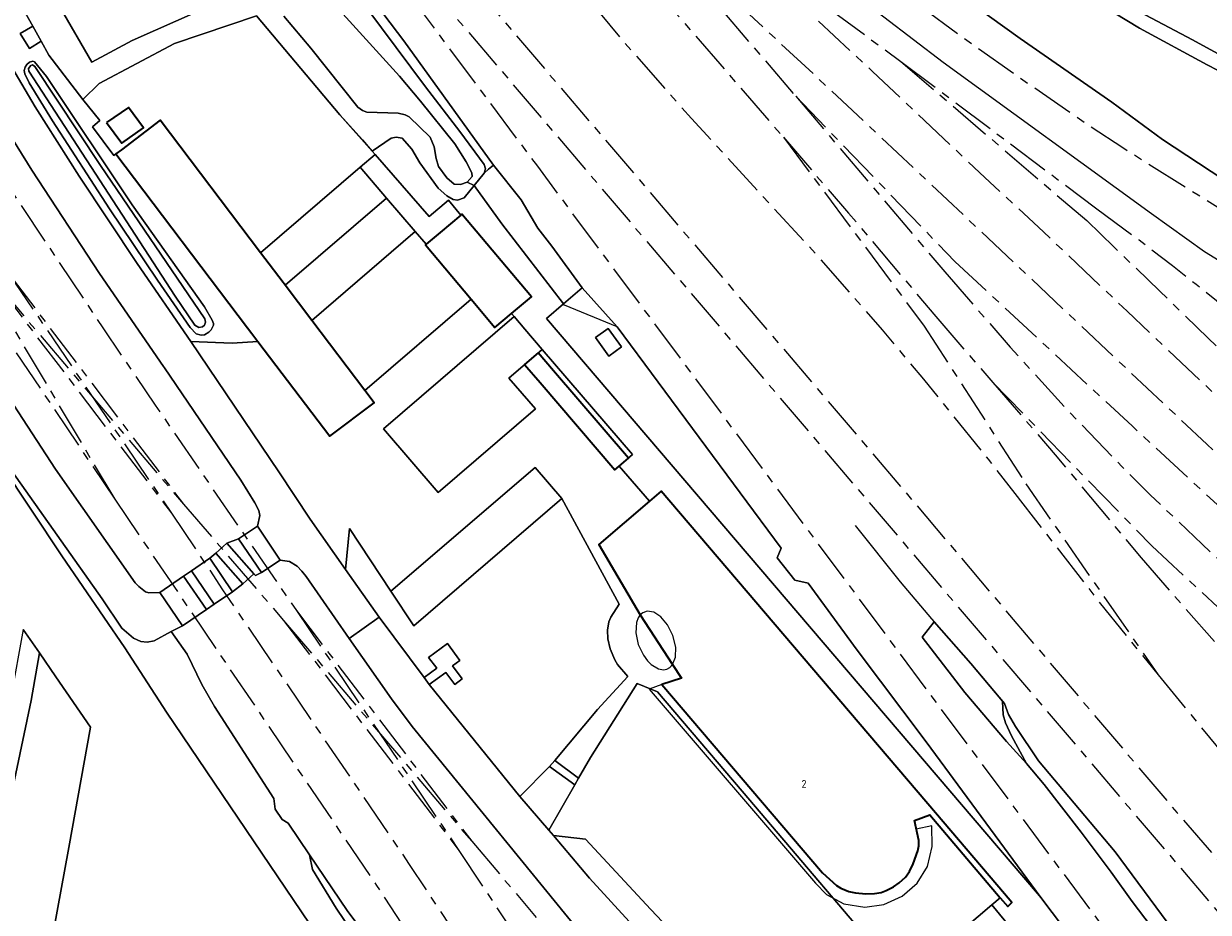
# Model space of a CAD drawing. Extents: x 151587 to 155483, y 462503 to 464608.
# Tile 30 of 236: x 152715 to 152853, y 463043 to 463146. Entities that reach past the tile are written whole.
import ezdxf
from ezdxf.enums import TextEntityAlignment as Align

# ---------------------------------------------------------------- set-up
doc = ezdxf.new("R2010")
doc.units = 0
doc.header["$LTSCALE"] = 0.5
doc.linetypes.add('AM-AS', pattern=[16, 10, -2, 2, -2])
for name, color, linetype, lineweight in [('B-RO-AM-AS_SPOOR-G', 251, 'AM-AS', 18), ('B-RO-GR-BOS_LOOF-GV', 251, 'CONTINUOUS', 13), ('B-RO-GR-GRAS-GV', 251, 'CONTINUOUS', 13), ('B-RO-GR-STRUIK-GV', 251, 'CONTINUOUS', 13), ('B-RO-IE-TERREINAFSCHEIDING_KUNSTMATIG_HEKWERK-G', 251, 'IE-TERREINAFSCHEIDING-KUNSTMATIG', 18), ('B-RO-IE-TERREINAFSCHEIDING_KUNSTMATIG_MUUR-G', 251, 'IE-TERREINAFSCHEIDING-KUNSTMATIG-DICHT', 18), ('B-RO-OG-BEBOUWING-GV', 6, 'CONTINUOUS', 35), ('B-RO-OG-BEBOUWING-T18', 1, 'CONTINUOUS', 18), ('B-RO-OG-BEBOUWING_OVERBOUWING-GV', 251, 'CONTINUOUS', 18), ('B-RO-OG-WATER_GREPPEL-GV', 251, 'CONTINUOUS', 18), ('B-RO-OG-WATER_SLOOT-GV', 251, 'CONTINUOUS', 18), ('B-RO-VH-VERHARDING_FUNDERING_ZAND-GV', 251, 'CONTINUOUS', 18), ('B-RO-VH-VERHARDING_GESLOTEN-GV', 251, 'CONTINUOUS', 18), ('B-RO-VH-VERHARDING_HALFVERHARDING-GV', 251, 'CONTINUOUS', 18), ('B-RO-VH-VERHARDING_OPEN-GV', 251, 'CONTINUOUS', 18)]:
    doc.layers.add(name, color=color, linetype=linetype, lineweight=lineweight)
doc.styles.add('NLCS-ISO-M200-T18', font='NLCS-ISO.ttf', dxfattribs={"height": 0.36})
doc.linetypes.add('IE-TERREINAFSCHEIDING-KUNSTMATIG', pattern='A,4,[82,NLCS.SHX,S=0.75,R=90,X=0,Y=0],4,-2', length=10)
doc.linetypes.add('IE-TERREINAFSCHEIDING-KUNSTMATIG-DICHT', pattern='A,8,-1,[82,NLCS.SHX,S=0.75,R=90,X=0,Y=0],-1', length=10)

msp = doc.modelspace()

# ---------------------------------------------------------------- linework, layer by layer
at = {"layer": 'B-RO-AM-AS_SPOOR-G', "flags": 128}
for points in [[(152684.493, 463248.251), (152726.335, 463199.333), (152786.996, 463128.213), (152819.506, 463090.062), (152849.777, 463054.324), (152883.192, 463015.684), (152890.243, 463007.939), (152902.991, 462994.425), (152913.035, 462984.349), (152921.807, 462976.021), (152936.511, 462962.698), (152941.845, 462957.996), (152946.326, 462954.191), (152957.708, 462944.894), (152967.199, 462937.511), (152982.921, 462925.979), (152999.847, 462914.339), (153008.251, 462908.891), (153017.504, 462903.164), (153038.999, 462890.659), (153055.74, 462881.759), (153071.387, 462874.067), (153088.583, 462866.263), (153103.387, 462859.993), (153118.888, 462854.023), (153133.945, 462848.656), (153151.338, 462843.05), (153164.815, 462839.171), (153180.241, 462835.151), (153190.978, 462832.685), (153213.531, 462827.775), (153222.025, 462826.234), (153229.351, 462825.038), (153241.317, 462823.249), (153249.754, 462822.126), (153259.726, 462820.946), (153269.935, 462819.911), (153277.816, 462819.276), (153286.16, 462818.423)], [(152668.829, 463209.15), (152677.211, 463193.391), (152700.718, 463148.649), (152703.679, 463143.254), (152706.853, 463137.782), (152711.295, 463130.703), (152724.584, 463110.81), (152730.705, 463101.778), (152747.145, 463077.853)], [(152740.481, 463197.567), (152744.853, 463192.654), (152749.842, 463186.828), (152759.871, 463174.829), (152768.104, 463164.837), (152771.87, 463160.301), (152784.826, 463144.705), (152793.224, 463135.186), (152807.612, 463119.509), (152815.447, 463110.56), (152820.25, 463104.813), (152827.797, 463095.493), (152830.92, 463091.475)], [(152764.97, 463194.195), (152768.73, 463190.605), (152773.999, 463185.903), (152778.97, 463181.643), (152784.538, 463176.728), (152801.999, 463162.053), (152812.838, 463153.575), (152818.506, 463149.301), (152824.986, 463144.556), (152831.31, 463140.082), (152839.115, 463134.696), (152843.487, 463131.804), (152857.174, 463123.212), (152864.481, 463118.781), (152871.004, 463114.962), (152878.923, 463110.459), (152890.955, 463104.043), (152898.7, 463100.153), (152909.305, 463095.123), (152916.892, 463091.701), (152924.165, 463088.533), (152934.98, 463084.201), (152940.003, 463082.274), (152957.291, 463075.879), (152963.424, 463073.701), (152985.241, 463065.51)], [(152767.739, 463175.19), (152789.844, 463149.27), (152803.928, 463133.009)], [(152756.864, 463157.412), (152862.936, 463032.921), (152877.51, 463016.228), (152886.417, 463006.416), (152898.267, 462993.658), (152909.61, 462982.338), (152916.119, 462975.946), (152923.999, 462968.541), (152931.569, 462961.803), (152940.494, 462954.001), (152951.716, 462944.734), (152960.989, 462937.386), (152974.388, 462927.259), (152980.665, 462922.678), (152996.251, 462912.009), (153006.043, 462905.549), (153017.435, 462898.493), (153028.781, 462891.841), (153040.304, 462885.329), (153051.464, 462879.582), (153063.847, 462873.303), (153080.588, 462865.387), (153092.716, 462860.125), (153105.417, 462854.961), (153119.327, 462849.556), (153131.266, 462845.365), (153142.81, 462841.676), (153165.668, 462834.865), (153177.521, 462831.787), (153188.584, 462829.191), (153207.704, 462824.906), (153222.656, 462822.097), (153229.102, 462821.038), (153239.225, 462819.541), (153249.134, 462818.241), (153259.728, 462816.958), (153274.305, 462815.622), (153296.86, 462813.914), (153317.705, 462812.796)], [(152755.408, 463156.152), (152775.246, 463129.631), (152777.987, 463125.945), (152876.69, 462993.216), (152888.787, 462977.289), (152894.952, 462969.416), (152908.942, 462952.412), (152920.894, 462938.982), (152931.241, 462928.123), (152938.323, 462921.063), (152945.549, 462914.151), (152956.652, 462904.066), (152964.225, 462897.535), (152971.931, 462891.162), (152983.732, 462881.904), (152991.756, 462875.936), (152999.901, 462870.135), (153008.164, 462864.504), (153020.773, 462856.378), (153029.315, 462851.18), (153033.626, 462848.647), (153042.325, 462843.715), (153055.559, 462836.656), (153064.501, 462832.179), (153069.006, 462830.01), (153078.082, 462825.812), (153087.242, 462821.801), (153096.483, 462817.981), (153110.488, 462812.609), (153119.914, 462809.269), (153129.406, 462806.125), (153143.761, 462801.777), (153144.286, 462801.633)], [(152797.865, 463149.295), (152811.992, 463136.129), (152853.325, 463097.196), (152864.535, 463086.731), (152875.81, 463076.781), (152877.477, 463075.228), (152886.542, 463067.856), (152895.327, 463061.171), (152904.783, 463054.486), (152913.958, 463048.391), (152919.568, 463044.895), (152927.037, 463040.387), (152937.329, 463034.466), (152948.98, 463028.256), (152959.644, 463022.974), (152966.125, 463019.978), (152972.312, 463017.253), (152984.033, 463012.399), (152995.04, 463008.291), (153002.373, 463005.78), (153010.665, 463003.091), (153030.243, 462997.068), (153037.074, 462995.122), (153044.083, 462992.96), (153052.075, 462990.65), (153069.505, 462985.226), (153184.231, 462950.25), (153198.347, 462945.828), (153251.324, 462929.652), (153284.275, 462919.691), (153394.691, 462886.032), (153414.447, 462879.937), (153441.671, 462871.817), (153451.928, 462869.047), (153463.122, 462866.349), (153471.904, 462864.498), (153485.815, 462861.952), (153496.995, 462860.278), (153511.074, 462858.429), (153520.141, 462857.629), (153528.277, 462857.027)], [(152796.616, 463147.987), (152805.36, 463137.791)], [(152809.33, 463147.937), (152817.621, 463141.849)], [(152808.008, 463146.551), (152814.314, 463140.687), (152826.8, 463128.896), (152834.258, 463121.978), (152843.985, 463112.754), (152848.839, 463108.138), (152852.875, 463104.332), (152857.339, 463100.102), (152861.523, 463096.265), (152866.529, 463091.725), (152870.892, 463087.764), (152875.236, 463084.095), (152879.784, 463080.291), (152884.887, 463076.192), (152891.514, 463070.976), (152896.089, 463067.541), (152900.905, 463064.009), (152907.552, 463059.305), (152914.034, 463054.952), (152919.671, 463051.264), (152925.353, 463047.736), (152933.783, 463042.707), (152939.789, 463039.29), (152944.355, 463036.776), (152948.094, 463034.806), (152951.497, 463033.066), (152955.494, 463031.009), (152960.716, 463028.421), (152965.232, 463026.269), (152970.226, 463023.964), (152973.913, 463022.317), (152978.415, 463020.386), (152986.054, 463017.225), (152991.231, 463015.2), (152996.177, 463013.358), (153002.457, 463011.137), (153005.915, 463009.938), (153011.087, 463008.27), (153018.25, 463006.045), (153035.363, 463000.796), (153050.07, 462996.336), (153068.696, 462990.643), (153078.799, 462987.53), (153092.013, 462983.533), (153111.575, 462977.554), (153127.177, 462972.815), (153134.94, 462970.388), (153155.54, 462964.102), (153168.444, 462960.181), (153187.863, 462954.223), (153199.23, 462950.719), (153208.348, 462947.956), (153229.286, 462941.595), (153241.232, 462937.955), (153252.041, 462934.606), (153269.481, 462929.301), (153284.054, 462924.851), (153303.079, 462919.03), (153317.881, 462914.495), (153327.087, 462911.684), (153338.076, 462908.31), (153346.131, 462905.88), (153354.423, 462903.481), (153363.511, 462900.702), (153376.511, 462896.767), (153387.071, 462893.548), (153397.824, 462890.251), (153410.084, 462886.514), (153421.087, 462883.14), (153430.527, 462880.286), (153438.707, 462877.801), (153444.286, 462876.095), (153450.729, 462874.27), (153458.035, 462872.346), (153468.091, 462870.103), (153475.366, 462868.603), (153481.698, 462867.263)], [(152817.621, 463141.849), (152839.284, 463123.297)], [(152817.621, 463141.849), (152840.469, 463124.663)], [(152805.36, 463137.791), (152823.915, 463118.544)], [(152805.36, 463137.791), (152822.733, 463117.334)], [(152803.928, 463133.009), (152811.52, 463124.182), (152821.698, 463112.108)], [(152803.928, 463133.009), (152820.351, 463111.003)], [(152840.469, 463124.663), (152845.382, 463121.05), (152849.273, 463118.068), (152852.051, 463115.88), (152854.417, 463113.985), (152856.641, 463112.09), (152858.879, 463110.238), (152861.317, 463108.216), (152864.439, 463105.486), (152867.975, 463102.517), (152872.038, 463099.109), (152877.858, 463094.049), (152883.603, 463089.113), (152887.742, 463085.766), (152894.858, 463080.121), (152900.272, 463076.079), (152906.001, 463071.868), (152912.426, 463067.504), (152917.162, 463064.319), (152921.718, 463061.437), (152927.088, 463058.091), (152934.764, 463053.504), (152940.389, 463050.273), (152944.89, 463047.719), (152950.357, 463044.759), (152959.213, 463040.191), (152963.142, 463038.217), (152976.649, 463031.887), (152980.107, 463030.38), (152993.436, 463024.769), (152999.925, 463022.295), (153014.425, 463016.966), (153023.288, 463014.003), (153034.084, 463010.575), (153040.972, 463008.433), (153052.725, 463004.832), (153061.637, 463002.126), (153068.891, 462999.877), (153089.695, 462993.691), (153105.099, 462988.923), (153116.147, 462985.63), (153123.238, 462983.354)], [(152839.284, 463123.297), (152842.476, 463120.189), (152847.824, 463115.082), (152853.444, 463109.592), (152857.88, 463105.276), (152863.713, 463099.801), (152870.017, 463093.944), (152873.724, 463090.634), (152877.003, 463087.834), (152881.693, 463083.946), (152884.787, 463081.358), (152889.262, 463077.767), (152894.165, 463074.008), (152899.138, 463070.405), (152903.555, 463067.268), (152909.111, 463063.426), (152916.932, 463058.243), (152923.47, 463054.135), (152929.481, 463050.493), (152936.345, 463046.486), (152941.885, 463043.368), (152954.984, 463036.374), (152958.7, 463034.47), (152964.152, 463031.864), (152969.277, 463029.355), (152974.501, 463026.947), (152977.76, 463025.496), (152983.553, 463023.033), (152988.391, 463021.064), (152994.894, 463018.575), (153002.849, 463015.581), (153009.465, 463013.234), (153021.941, 463009.264), (153035.384, 463005.183), (153049.353, 463000.891), (153063.721, 462996.573), (153081.48, 462991.056), (153086.783, 462989.484), (153104.385, 462984.081), (153130.538, 462976.106), (153157.63, 462967.812), (153190.873, 462957.739), (153211.979, 462951.407), (153346.544, 462910.206), (153377.149, 462900.915), (153410.536, 462890.631), (153454.395, 462877.402), (153482.232, 462868.859)], [(152823.915, 463118.544), (152844.603, 463099.331), (152858.257, 463086.736), (152864.462, 463081.134), (152876.641, 463070.688), (152882.364, 463066.073), (152886.361, 463062.873), (152896.352, 463055.498), (152904.217, 463050.012), (152911.032, 463045.489), (152917.682, 463041.243), (152923.918, 463037.418), (152930.889, 463033.34), (152936.009, 463030.454), (152940.922, 463027.842), (152945.999, 463024.995), (152958.74, 463018.737), (152965.54, 463015.572), (152973.74, 463011.963), (152979.659, 463009.524), (152985.08, 463007.328), (152991.075, 463005.026), (152997.019, 463002.897), (153004.728, 463000.319), (153012.043, 462998.045), (153063.464, 462982.287), (153068.607, 462980.783), (153075.356, 462978.663), (153080.816, 462977.084), (153093.522, 462973.146), (153108.287, 462968.753), (153160.712, 462952.704), (153176.228, 462948.088), (153200.137, 462940.675), (153208.197, 462938.291), (153225.987, 462932.766), (153229.894, 462931.652), (153241.847, 462928.011), (153286.607, 462914.29), (153303.003, 462909.407), (153375.002, 462887.392), (153403.624, 462878.783), (153425.996, 462871.48)], [(152713.625, 463117.115), (152732.601, 463089.189)], [(152713.625, 463117.115), (152733.987, 463090.251)], [(152822.733, 463117.334), (152830.347, 463108.56), (152837.143, 463101.104), (152843.364, 463094.654), (152846.688, 463091.341), (152852.741, 463085.581), (152857.624, 463081.053), (152869.661, 463070.451), (152880.419, 463061.566), (152891.722, 463053.012), (152898.765, 463047.993), (152905.83, 463043.151), (152910.926, 463039.813), (152924.811, 463031.309), (152937.253, 463024.207), (152946.931, 463019.164), (152951.583, 463016.825), (152961.386, 463012.095), (152971.803, 463007.593), (152979.834, 463004.269), (152989.7, 463000.624), (153007.425, 462994.602), (153096.403, 462967.426), (153182.298, 462941.314), (153202.254, 462935.118), (153242.704, 462922.898), (153303.419, 462904.268), (153366.117, 462885.196), (153383.95, 462879.874), (153400.23, 462875.217), (153411.259, 462872.537), (153425.615, 462869.714)], [(152711.325, 463115.481), (152725.977, 463090.821)], [(152712.136, 463116.014), (152732.601, 463089.189)], [(152712.136, 463116.014), (152733.987, 463090.251)], [(152710.016, 463114.541), (152725.977, 463090.821)], [(152821.698, 463112.108), (152828.339, 463104.427)], [(152820.351, 463111.003), (152832.189, 463092.628)], [(152828.339, 463104.427), (152846.868, 463085.384)], [(152828.339, 463104.427), (152835.62, 463096.005), (152845.613, 463083.995)], [(152830.92, 463091.475), (152840.678, 463078.92), (152847.602, 463070.363)], [(152832.189, 463092.628), (152847.602, 463070.363)], [(152725.977, 463090.821), (152756.489, 463045.81), (152762.952, 463035.952), (152765.387, 463032.055), (152770.849, 463022.852), (152773.688, 463017.801), (152777.256, 463011.016), (152780.928, 463003.748), (152784.552, 462996.093), (152787.58, 462989.292), (152791.781, 462979.034), (152793.994, 462973.105), (152798.937, 462958.765), (152812.232, 462917.604), (152815.641, 462908.157), (152818.3, 462901.425), (152820.121, 462897.139), (152823.209, 462890.406), (152826.761, 462883.317), (152831.955, 462873.905), (152835.864, 462867.494), (152841.112, 462859.458), (152843.987, 462855.332), (152848.119, 462849.776), (152851.975, 462844.811), (152856.545, 462839.274), (152861.204, 462834.006), (152867.193, 462827.715), (152873.593, 462821.398), (152879.461, 462816.064), (152885.853, 462810.531), (152893.837, 462804.284), (152896.974, 462801.967), (152904.235, 462796.899), (152916.838, 462788.981), (152921.5, 462786.254), (152932.151, 462780.793), (152942.392, 462776.119), (152949.594, 462773.153), (152957.962, 462770.092), (152964.144, 462768.012), (152972.326, 462765.599), (152976.162, 462764.621), (152982.107, 462763.174), (152988.404, 462761.829), (152996.566, 462760.29), (153004.743, 462759.141), (153015.685, 462758.01), (153023.85, 462757.455), (153032.101, 462757.199), (153038.219, 462757.287), (153048.704, 462757.704), (153054.755, 462758.114), (153063.7, 462758.983), (153073.137, 462760.3), (153079.816, 462761.603), (153144.53, 462775.318)], [(152733.987, 463090.251), (152745.665, 463076.705)], [(152732.601, 463089.189), (152738.553, 463080.28), (152760.313, 463048.259), (152766.097, 463039.508), (152770.613, 463032.311), (152776.629, 463022.042), (152780.075, 463015.658), (152785.037, 463005.764), (152788.767, 462997.853), (152792.355, 462989.656), (152795.89, 462980.977), (152797.657, 462976.317), (152799.959, 462969.977), (152815.457, 462922.347), (152817.28, 462916.932), (152819.243, 462911.432), (152820.903, 462907.057), (152823.322, 462901.002), (152826.448, 462894.192), (152829.736, 462887.441), (152835.935, 462876.044), (152840.014, 462869.255), (152845.836, 462860.389), (152850.982, 462853.33), (152855.512, 462847.432), (152862.351, 462839.388), (152867.035, 462834.233), (152873.113, 462828.005), (152878.679, 462822.653), (152885.178, 462816.924), (152889.184, 462813.61), (152897.166, 462807.32), (152901.443, 462804.217), (152905.603, 462801.349), (152911.708, 462797.374), (152917.236, 462793.959), (152923.329, 462790.479), (152929.399, 462787.232), (152937.244, 462783.417), (152947.987, 462778.686), (152955.243, 462775.886), (152964.031, 462772.835), (152979.43, 462768.48), (152984.815, 462767.186), (152994.747, 462765.229), (152999.872, 462764.358), (153012.574, 462762.805), (153017.41, 462762.424), (153025.529, 462761.951), (153036.717, 462761.775), (153043.016, 462761.865), (153054.026, 462762.473), (153059.964, 462763.039), (153065.573, 462763.752), (153074.808, 462765.193), (153092.685, 462768.845), (153108.614, 462772.241)], [(152846.868, 463085.384), (152860.959, 463072.334), (152869.487, 463064.96), (152880.246, 463056.052), (152888.511, 463049.932), (152897.757, 463043.33), (152905.419, 463038.02), (152911.455, 463034.068), (152915.961, 463031.268), (152921.339, 463028.005), (152932.114, 463021.824), (152943.378, 463015.825), (152953.151, 463010.97), (152963.349, 463006.299), (152972.233, 463002.467), (152979.721, 462999.495), (152992.837, 462994.713), (153005.19, 462990.537), (153020.983, 462985.653), (153037.388, 462980.722), (153076.907, 462968.593), (153092.084, 462964.027), (153131.436, 462951.96), (153221.609, 462924.534), (153317.435, 462895.238), (153377.176, 462877.079), (153382.446, 462875.534), (153392.258, 462872.9), (153400.789, 462870.905), (153421.802, 462866.422), (153439.305, 462862.838), (153454.68, 462859.787), (153457.987, 462859.019), (153466.417, 462857.477), (153476.795, 462855.94), (153481.392, 462855.341), (153489.74, 462854.656)], [(152845.613, 463083.995), (152854.477, 463073.89)], [(152747.145, 463077.853), (152767.586, 463050.969)], [(152747.145, 463077.853), (152766.104, 463049.884)], [(152745.665, 463076.705), (152767.586, 463050.969)], [(152745.665, 463076.705), (152766.104, 463049.884)], [(152847.602, 463070.363), (152855.258, 463061.049)], [(152766.104, 463049.884), (152772.392, 463040.381)], [(152767.586, 463050.969), (152775.118, 463042.074)]]:
    msp.add_lwpolyline(points, dxfattribs=at)
at = {"layer": 'B-RO-GR-BOS_LOOF-GV', "flags": 128}
for points in [[(152805.874, 462909.66), (152793.35, 462947.75), (152788.925, 462961.491), (152783.344, 462977.197), (152776.88, 462992.823), (152770.333, 463006.301), (152760.237, 463023.969), (152752.377, 463035.902), (152732.011, 463066.007), (152727.167, 463073.504), (152719.813, 463084.222), (152702.006, 463110.974)], [(152715.297, 463075.643), (152716.381, 463074.074), (152717.189, 463072.903), (152719.115, 463070.112), (152723.158, 463064.25), (152720.63, 463050.236), (152711.392, 463000)], [(152699.084, 462935.65), (152699.157, 462932.68), (152711.392, 463000), (152720.63, 463050.236), (152723.158, 463064.25), (152719.115, 463070.112), (152717.189, 463072.903), (152716.241, 463067.362), (152708.681, 463031.647), (152706.646, 463021.028), (152705.981, 463013.536), (152705.791, 463001.69), (152705.735, 463000), (152705.729, 462999.875)]]:
    msp.add_lwpolyline(points, dxfattribs=at)
at = {"layer": 'B-RO-GR-GRAS-GV', "flags": 128}
for points in [[(152688.294, 463227.808), (152712.093, 463200.079), (152712.653, 463199.427), (152734.433, 463174.051), (152748.93, 463156.221), (152753.652, 463150.404), (152762.206, 463138.911), (152766.213, 463133.67), (152769.053, 463129.824), (152769.189, 463129.327), (152769.04, 463128.838), (152769.56, 463129.284), (152770.131, 463129.775), (152759.688, 463144.247), (152751.937, 463154.481), (152749.722, 463156.736), (152744.665, 463165.151), (152741.294, 463170.183), (152730.573, 463182.854), (152716.162, 463199.429), (152704.061, 463213.049), (152697.129, 463221.004), (152687.419, 463232.636)], [(152873.897, 463132.22), (152851.626, 463144.373), (152840.662, 463150.212), (152830.502, 463156.065), (152820.628, 463161.305), (152793.988, 463175.022), (152786.25, 463180.487), (152791.913, 463175.515), (152794.232, 463173.793), (152813.685, 463163.225), (152835.489, 463151.775), (152845.435, 463145.714), (152853.342, 463141.472), (152861.772, 463137.112)], [(152861.772, 463137.112), (152853.342, 463141.472), (152845.435, 463145.714), (152835.489, 463151.775), (152813.685, 463163.225), (152794.232, 463173.793), (152791.913, 463175.515), (152792.974, 463174.602), (152797.15, 463171.076), (152811.183, 463159.777), (152817.874, 463154.583), (152824.653, 463149.504), (152831.516, 463144.541), (152842.202, 463137.104), (152848.116, 463132.747), (152855.153, 463128.124)], [(152712.11, 463144.311), (152716.685, 463136.562), (152721.839, 463128.463), (152728.586, 463118.299), (152734.843, 463109.214), (152739.66, 463109.02), (152742.669, 463109.202), (152741.952, 463110.149), (152741.463, 463110.794), (152726.11, 463131.068), (152725.862, 463130.883), (152723.366, 463134.249), (152724.253, 463134.965), (152722.273, 463137.418), (152718.31, 463142.583), (152717.397, 463144.209), (152716.023, 463143.377), (152714.959, 463145.119), (152716.414, 463145.957), (152705.446, 463165.478)], [(152705.446, 463165.478), (152716.414, 463145.957), (152717.397, 463144.209), (152718.31, 463142.583), (152722.273, 463137.418), (152724.157, 463139.299), (152732.959, 463143.964), (152742.492, 463147.158), (152752.222, 463135.618), (152755.992, 463131.409), (152758.204, 463132.913), (152758.796, 463133.046), (152759.475, 463132.91), (152760.592, 463131.641), (152761.546, 463130.054), (152763.69, 463127.082), (152764.705, 463126.195), (152765.432, 463125.774), (152765.923, 463125.701), (152766.728, 463125.96), (152767.871, 463127.413), (152767.055, 463127.792), (152766.267, 463127.495), (152765.548, 463127.537), (152764.681, 463128.305), (152763.717, 463129.626), (152763.462, 463130.526), (152763.203, 463131.92), (152762.739, 463133.043), (152760.313, 463135.398), (152759.849, 463135.627), (152759.026, 463135.839), (152755.36, 463135.955), (152754.863, 463136.143), (152754.299, 463136.513), (152748.831, 463143.401), (152745.668, 463147.147)], [(152735.814, 463147.741), (152728.018, 463144.288), (152723.297, 463141.767), (152719.612, 463148.146)], [(152839.121, 463037.576), (152833.95, 463044.401), (152833.55, 463044.869), (152776.295, 463111.892), (152778.292, 463113.595), (152771.113, 463122.942), (152767.871, 463127.413), (152766.728, 463125.96), (152765.923, 463125.701), (152765.432, 463125.774), (152764.705, 463126.195), (152763.69, 463127.082), (152761.546, 463130.054), (152760.592, 463131.641), (152759.475, 463132.91), (152758.796, 463133.046), (152758.204, 463132.913), (152755.992, 463131.409), (152756.335, 463131.014), (152762.617, 463123.778), (152764.868, 463125.677), (152766.315, 463123.932), (152766.451, 463124.046), (152774.544, 463114.423), (152772.219, 463112.468), (152772.524, 463112.112), (152773.795, 463110.632), (152775.809, 463108.288), (152786.343, 463096.024), (152784.779, 463094.686), (152788.299, 463090.585), (152789.678, 463091.761), (152821.637, 463054.285), (152829.713, 463044.814), (152830.559, 463043.822), (152830.069, 463043.359), (152829.201, 463044.378), (152828.206, 463043.531), (152831.632, 463039.39)], [(152702.006, 463110.974), (152719.813, 463084.222), (152727.167, 463073.504), (152732.011, 463066.007), (152752.377, 463035.902), (152760.237, 463023.969), (152770.333, 463006.301), (152776.88, 462992.823), (152783.344, 462977.197), (152788.925, 462961.491), (152793.35, 462947.75), (152805.874, 462909.66)], [(152755.839, 463037.187), (152751.775, 463043.152), (152749.037, 463047.67), (152748.693, 463049.384), (152746.198, 463053.075), (152745.482, 463053.494), (152744.674, 463054.699), (152744.526, 463055.927), (152737.616, 463066.658), (152736.129, 463069.234), (152734.411, 463072.772), (152732.553, 463075.398), (152730.583, 463074.311), (152729.743, 463074.167), (152729.006, 463074.248), (152728.145, 463074.617), (152726.79, 463075.799), (152724.498, 463079.225), (152714.026, 463094.054)], [(152758.319, 463035.849), (152753.054, 463042.896), (152748.693, 463049.384), (152749.037, 463047.67), (152751.775, 463043.152), (152755.839, 463037.187)]]:
    msp.add_lwpolyline(points, dxfattribs=at)
for points in [[(152736.943, 463110.292), (152736.425, 463109.995), (152736.032, 463109.931), (152735.463, 463110.094), (152734.785, 463110.829), (152730.942, 463116.372), (152725.358, 463124.668), (152718.735, 463134.913), (152716.013, 463139.344), (152715.509, 463140.409), (152715.424, 463140.797), (152715.52, 463141.183), (152715.741, 463141.515), (152716.054, 463141.762), (152716.436, 463141.868), (152716.624, 463141.801), (152718.021, 463140.105), (152727.996, 463125.159), (152736.445, 463113.253), (152737.318, 463111.68), (152737.483, 463111.316), (152737.479, 463111.116), (152737.223, 463110.576)], [(152776.928, 463120.313), (152775.278, 463122.42), (152773.342, 463125.712), (152770.131, 463129.775), (152769.56, 463129.284), (152769.04, 463128.838), (152767.871, 463127.413), (152771.113, 463122.942), (152778.292, 463113.595), (152780.466, 463115.449)], [(152778.292, 463113.595), (152776.295, 463111.892), (152833.55, 463044.869), (152833.95, 463044.401), (152832.845, 463045.881), (152820.556, 463062.547), (152812.528, 463073.221), (152806.802, 463081.055), (152805.25, 463081.402), (152803.185, 463084.005), (152803.665, 463085.119), (152784.558, 463110.926), (152780.466, 463115.449)], [(152782.023, 463109.672), (152783.49, 463110.71), (152785.037, 463108.593), (152783.568, 463107.516)], [(152829.453, 463067.274), (152825.761, 463071.681), (152821.5, 463076.529), (152820.119, 463074.73), (152825.066, 463068.306), (152829.936, 463062.597), (152832.265, 463060.037), (152830.511, 463063.231), (152829.8, 463064.764), (152829.558, 463065.676)], [(152853.051, 463034.944), (152851.164, 463037.626), (152848.672, 463041.542), (152842.606, 463049.71), (152833.66, 463060.33), (152830.99, 463064.341), (152830.171, 463065.749), (152829.686, 463066.995), (152829.453, 463067.274), (152829.558, 463065.676), (152829.8, 463064.764), (152830.511, 463063.231), (152832.265, 463060.037), (152834.314, 463057.556), (152838.637, 463052.005), (152842.138, 463047.347), (152844.582, 463043.936), (152848.888, 463038.26), (152851.151, 463036.004)]]:
    msp.add_lwpolyline(points, close=True, dxfattribs=at)
at = {"layer": 'B-RO-GR-STRUIK-GV', "flags": 128}
for points in [[(152769.04, 463128.838), (152769.189, 463129.327), (152769.053, 463129.824), (152766.213, 463133.67), (152762.206, 463138.911), (152753.652, 463150.404), (152748.93, 463156.221), (152734.433, 463174.051), (152712.653, 463199.427), (152708.867, 463195.953), (152716.43, 463187.063), (152728.436, 463173.021), (152737.311, 463163.522), (152748.676, 463151.698), (152759.154, 463140.142), (152761.601, 463137.235), (152765.604, 463132.241), (152766.96, 463130.148), (152767.602, 463128.856), (152767.626, 463128.438), (152767.055, 463127.792), (152767.871, 463127.413)], [(152778.091, 463090.907), (152760.836, 463076.08), (152758.17, 463080.108), (152753.341, 463087.404), (152752.869, 463082.639), (152756.803, 463077.076), (152762.032, 463070.032), (152763.505, 463071.115), (152762.57, 463072.386), (152764.753, 463073.99), (152766.2, 463072.02), (152765.358, 463071.402), (152766.472, 463069.884), (152765.602, 463069.245), (152764.578, 463070.64), (152762.634, 463069.213), (152773.199, 463056.183), (152776.656, 463059.673), (152777.291, 463060.377), (152782.271, 463066.312), (152785.779, 463070.151), (152784.57, 463071.579), (152784.26, 463072.092), (152783.733, 463073.388), (152783.467, 463074.556), (152783.412, 463075.554), (152783.563, 463076.539), (152783.811, 463077.084), (152784.767, 463078.609)]]:
    msp.add_lwpolyline(points, close=True, dxfattribs=at)
for points in [[(152745.668, 463147.147), (152748.831, 463143.401), (152754.299, 463136.513), (152754.863, 463136.143), (152755.36, 463135.955), (152759.026, 463135.839), (152759.849, 463135.627), (152760.313, 463135.398), (152762.739, 463133.043), (152763.203, 463131.92), (152763.462, 463130.526), (152763.717, 463129.626), (152764.681, 463128.305), (152765.548, 463127.537), (152766.267, 463127.495), (152767.055, 463127.792), (152767.626, 463128.438), (152767.602, 463128.856), (152766.96, 463130.148), (152765.604, 463132.241), (152761.601, 463137.235), (152759.154, 463140.142), (152748.676, 463151.698)], [(152719.612, 463148.146), (152723.297, 463141.767), (152728.018, 463144.288), (152735.814, 463147.741)], [(152831.632, 463039.39), (152828.206, 463043.531), (152817.887, 463034.745), (152799.124, 463056.782), (152789.25, 463068.379), (152786.861, 463069.351), (152781.438, 463060.712), (152780.043, 463058.308), (152779.591, 463057.518), (152776.582, 463052.26), (152777.141, 463051.612), (152780.863, 463051.206), (152788.458, 463043.018), (152797.253, 463033.699)]]:
    msp.add_lwpolyline(points, dxfattribs=at)
at = {"layer": 'B-RO-IE-TERREINAFSCHEIDING_KUNSTMATIG_HEKWERK-G', "flags": 128}
for points in [[(152373.004, 463485.75), (152372.992, 463485.698), (152373.06, 463485.126), (152372.626, 463479.961), (152371.759, 463469.628), (152387.684, 463450.591), (152398.129, 463438.315), (152406.288, 463428.91), (152407.774, 463430.422), (152436.263, 463396.977), (152458.474, 463370.713), (152471.771, 463355.43), (152499.339, 463322.524), (152510.796, 463309.163), (152520.681, 463297.893), (152541.832, 463273.03), (152548.571, 463264.997), (152558.293, 463253.784), (152563.374, 463247.796), (152571.502, 463239.026), (152578.792, 463231.539), (152586.843, 463224.279), (152594.723, 463217.49), (152600.312, 463212.791), (152609.109, 463206.12), (152619.169, 463198.306), (152633.528, 463187.347), (152644.984, 463177.219), (152656.059, 463166.466), (152654.203, 463164.56), (152653.376, 463163.711), (152657.8, 463159.22), (152659.197, 463160.704), (152660.58, 463162.173), (152667.66, 463154.494), (152685.612, 463134.157), (152691.656, 463126.257), (152702.006, 463110.974), (152719.813, 463084.222), (152727.167, 463073.504), (152732.011, 463066.007), (152752.377, 463035.902), (152760.237, 463023.969), (152770.333, 463006.301), (152776.88, 462992.823), (152783.344, 462977.197), (152788.925, 462961.491), (152793.35, 462947.75), (152805.874, 462909.66), (152813.708, 462890.817), (152819.067, 462879.517), (152823.915, 462870.89), (152830.085, 462860.719), (152837.794, 462849.544), (152842.142, 462843.502), (152848.482, 462835.534), (152853.492, 462829.691), (152862.735, 462820.13), (152868.573, 462814.404), (152876.39, 462807.61), (152882.753, 462802.216), (152890.489, 462796.023), (152898.815, 462790.13), (152909.61, 462783.409), (152922.511, 462775.939), (152933.661, 462770.369), (152943.118, 462766.391), (152968.086, 462757.753), (152978.74, 462754.862), (152993.708, 462751.964), (153001.31, 462750.99), (153019.249, 462750.098), (153030.181, 462750.543), (153035.155, 462750.768), (153039.22, 462751.145), (153042.215, 462751.423), (153056.34, 462752.662), (153057.042, 462752.764), (153063.805, 462754.015), (153066.313, 462754.464), (153082.58, 462757.601), (153082.819, 462757.617), (153093.939, 462758.345)], [(152778.292, 463113.595), (152771.113, 463122.942), (152767.871, 463127.413)], [(152803.665, 463085.119), (152784.558, 463110.926), (152778.411, 463113.436), (152778.292, 463113.595)], [(152806.802, 463081.055), (152812.528, 463073.221), (152820.556, 463062.547), (152832.845, 463045.881)]]:
    msp.add_lwpolyline(points, dxfattribs=at)
at = {"layer": 'B-RO-IE-TERREINAFSCHEIDING_KUNSTMATIG_MUUR-G', "flags": 128}
for points in [[(152871.46, 463109.045), (152859.871, 463115.453), (152853.03, 463119.672), (152846.825, 463124.096), (152822.539, 463141.716), (152812.158, 463149.677), (152801.539, 463158.321), (152790.44, 463167.833), (152779.607, 463177.646), (152771.135, 463185.707)], [(152722.273, 463137.418), (152724.157, 463139.299), (152732.959, 463143.964), (152742.492, 463147.158), (152752.222, 463135.618), (152754.859, 463132.718), (152755.992, 463131.409)], [(152812.282, 463087.767), (152817.54, 463081.205), (152821.206, 463076.864), (152825.761, 463071.681), (152829.686, 463066.995)], [(152830.559, 463043.822), (152829.713, 463044.814), (152821.637, 463054.285)]]:
    msp.add_lwpolyline(points, dxfattribs=at)
at = {"layer": 'B-RO-OG-BEBOUWING-GV', "flags": 128}
for points in [[(152725.025, 463134.739), (152726.807, 463132.347), (152729.312, 463134.108), (152727.567, 463136.498)], [(152742.979, 463119.553), (152731.289, 463134.99), (152726.748, 463131.551), (152726.11, 463131.068), (152741.463, 463110.794), (152741.952, 463110.149), (152742.669, 463109.202), (152751.032, 463098.157), (152756.211, 463102.079), (152755.127, 463103.511), (152748.953, 463111.665), (152745.84, 463115.775), (152745.602, 463116.089), (152743.486, 463118.883)], [(152763.9, 463121.901), (152762.298, 463120.554), (152762.207, 463120.478), (152767.522, 463114.158), (152770.3, 463110.854), (152772.219, 463112.468), (152774.544, 463114.423), (152766.451, 463124.046), (152766.315, 463123.932)], [(152773.753, 463106.522), (152775.555, 463104.424), (152784.285, 463094.257), (152784.781, 463094.683), (152785.868, 463095.616), (152777.138, 463105.783), (152775.336, 463107.881)], [(152787.243, 463077.365), (152791.015, 463071.561), (152792.04, 463069.984), (152789.747, 463069.215), (152808.466, 463047.287), (152810.128, 463045.815), (152810.631, 463045.489), (152811.554, 463045.108), (152812.334, 463044.934), (152813.53, 463044.841), (152814.529, 463044.877), (152815.318, 463045.002), (152815.885, 463045.198), (152816.773, 463045.655), (152817.437, 463046.101), (152818.161, 463046.788), (152818.624, 463047.44), (152819.063, 463048.337), (152819.606, 463049.841), (152819.716, 463050.431), (152819.712, 463051.029), (152819.196, 463053.373), (152820.976, 463054.038), (152829.201, 463044.378), (152830.069, 463043.359), (152830.559, 463043.822), (152829.713, 463044.814), (152821.637, 463054.285), (152789.678, 463091.761), (152788.299, 463090.585), (152782.395, 463085.55)]]:
    msp.add_lwpolyline(points, close=True, dxfattribs=at)
at = {"layer": 'B-RO-OG-BEBOUWING_OVERBOUWING-GV', "flags": 128}
for points in [[(152787.243, 463077.365), (152786.991, 463077.009), (152786.784, 463076.448), (152786.708, 463075.255), (152787.001, 463073.889), (152787.603, 463072.629), (152788.079, 463071.987), (152788.504, 463071.563), (152789.354, 463071.047), (152789.942, 463070.942), (152790.335, 463071.009), (152790.686, 463071.198), (152791.015, 463071.561), (152791.342, 463072.401), (152791.377, 463073.596), (152791.053, 463074.955), (152790.423, 463076.202), (152789.646, 463077.112), (152788.808, 463077.648), (152788.024, 463077.769), (152787.52, 463077.597)], [(152788.28, 463068.688), (152807.679, 463046.061), (152808.965, 463044.767), (152810.98, 463043.678), (152813.415, 463043.277), (152815.626, 463043.586), (152817.782, 463044.56), (152819.5, 463046.061), (152820.721, 463048.033), (152821.27, 463050.349), (152821.215, 463052.761), (152819.416, 463052.372), (152819.712, 463051.029), (152819.716, 463050.431), (152819.606, 463049.841), (152819.063, 463048.337), (152818.624, 463047.44), (152818.161, 463046.788), (152817.437, 463046.101), (152816.773, 463045.655), (152815.885, 463045.198), (152815.318, 463045.002), (152814.529, 463044.877), (152813.53, 463044.841), (152812.334, 463044.934), (152811.554, 463045.108), (152810.631, 463045.489), (152810.128, 463045.815), (152808.466, 463047.287), (152789.747, 463069.215)]]:
    msp.add_lwpolyline(points, close=True, dxfattribs=at)
at = {"layer": 'B-RO-OG-WATER_GREPPEL-GV', "flags": 128}
msp.add_lwpolyline([(152736.483, 463111.844), (152724.312, 463129.707), (152716.641, 463141.268), (152716.393, 463141.444), (152716.181, 463141.373), (152715.934, 463141.018), (152715.971, 463140.735), (152733.032, 463114.482), (152735.3, 463111.114), (152735.761, 463110.833), (152736.203, 463110.923), (152736.433, 463111.119), (152736.538, 463111.473)], close=True, dxfattribs=at)
at = {"layer": 'B-RO-OG-WATER_SLOOT-GV', "flags": 128}
for points in [[(152736.032, 463109.931), (152736.425, 463109.995), (152736.943, 463110.292), (152737.223, 463110.576), (152737.479, 463111.116), (152737.483, 463111.316), (152737.318, 463111.68), (152736.445, 463113.253), (152727.996, 463125.159), (152718.021, 463140.105), (152716.624, 463141.801), (152716.436, 463141.868), (152716.054, 463141.762), (152715.741, 463141.515), (152715.52, 463141.183), (152715.424, 463140.797), (152715.509, 463140.409), (152716.013, 463139.344), (152718.735, 463134.913), (152725.358, 463124.668), (152730.942, 463116.372), (152734.785, 463110.829), (152735.463, 463110.094)], [(152736.483, 463111.844), (152736.538, 463111.473), (152736.433, 463111.119), (152736.203, 463110.923), (152735.761, 463110.833), (152735.3, 463111.114), (152733.032, 463114.482), (152715.971, 463140.735), (152715.934, 463141.018), (152716.181, 463141.373), (152716.393, 463141.444), (152716.641, 463141.268), (152724.312, 463129.707)]]:
    msp.add_lwpolyline(points, close=True, dxfattribs=at)
at = {"layer": 'B-RO-VH-VERHARDING_FUNDERING_ZAND-GV', "flags": 128}
msp.add_lwpolyline([(152705.729, 462999.875), (152705.735, 463000), (152705.791, 463001.69), (152705.981, 463013.536), (152706.646, 463021.028), (152708.681, 463031.647), (152716.241, 463067.362), (152717.189, 463072.903), (152716.381, 463074.074), (152715.297, 463075.643), (152713.872, 463067.699), (152706.709, 463032.632), (152704.592, 463021.21), (152703.915, 463013.689), (152703.654, 463001.952), (152703.581, 463000), (152703.574, 462999.875)], dxfattribs=at)
at = {"layer": 'B-RO-VH-VERHARDING_GESLOTEN-GV', "flags": 128}
for points in [[(152722.273, 463137.418), (152724.253, 463134.965), (152723.366, 463134.249), (152725.862, 463130.883), (152726.11, 463131.068), (152726.748, 463131.551), (152731.289, 463134.99), (152742.979, 463119.553), (152754.582, 463129.519), (152756.335, 463131.014), (152755.992, 463131.409), (152752.222, 463135.618), (152742.492, 463147.158), (152732.959, 463143.964), (152724.157, 463139.299)], [(152745.259, 463083.738), (152742.6, 463087.689), (152740.416, 463086.219), (152743.074, 463082.268)], [(152742.205, 463082.117), (152739.059, 463085.694), (152737.758, 463084.55), (152740.904, 463080.973)], [(152737.071, 463083.941), (152734.935, 463082.493), (152737.572, 463078.601), (152739.709, 463080.048)], [(152731.216, 463079.949), (152733.888, 463076.061), (152736.667, 463077.971), (152733.994, 463081.859)]]:
    msp.add_lwpolyline(points, close=True, dxfattribs=at)
msp.add_lwpolyline([(152789.311, 463037.91), (152781.318, 463046.655), (152777.141, 463051.612), (152776.582, 463052.26), (152773.199, 463056.183), (152762.634, 463069.213), (152762.032, 463070.032), (152756.803, 463077.076), (152753.292, 463074.587), (152758.243, 463067.549), (152760.647, 463064.352), (152781.511, 463038.785)], dxfattribs=at)
at = {"layer": 'B-RO-VH-VERHARDING_HALFVERHARDING-GV', "flags": 128}
for points in [[(152704.061, 463213.049), (152716.162, 463199.429), (152730.573, 463182.854), (152741.294, 463170.183), (152744.665, 463165.151), (152749.722, 463156.736), (152751.937, 463154.481), (152759.688, 463144.247), (152770.131, 463129.775), (152773.342, 463125.712), (152775.278, 463122.42), (152776.928, 463120.313), (152780.466, 463115.449), (152784.558, 463110.926), (152803.665, 463085.119), (152803.185, 463084.005), (152805.25, 463081.402), (152806.802, 463081.055), (152812.528, 463073.221), (152820.556, 463062.547), (152832.845, 463045.881), (152833.95, 463044.401), (152839.121, 463037.576)], [(152855.153, 463128.124), (152848.116, 463132.747), (152842.202, 463137.104), (152831.516, 463144.541), (152824.653, 463149.504), (152817.874, 463154.583), (152811.183, 463159.777), (152797.15, 463171.076), (152792.974, 463174.602), (152791.913, 463175.515), (152786.25, 463180.487), (152793.988, 463175.022), (152820.628, 463161.305), (152830.502, 463156.065), (152840.662, 463150.212), (152851.626, 463144.373), (152873.897, 463132.22)], [(152709.803, 463108.479), (152719.057, 463094.347), (152728.374, 463081.095), (152728.77, 463080.646), (152729.562, 463080.038), (152729.94, 463079.914), (152731.216, 463079.949), (152733.994, 463081.859), (152734.935, 463082.493), (152737.071, 463083.941), (152737.758, 463084.55), (152739.059, 463085.694), (152740.416, 463086.219), (152742.6, 463087.689), (152742.907, 463088.932), (152742.772, 463089.513), (152742.314, 463090.401), (152740.676, 463093.066), (152731.79, 463106.13), (152731.677, 463106.295), (152724.212, 463117.145), (152716.297, 463129.174), (152711.65, 463136.646)], [(152781.511, 463038.785), (152760.647, 463064.352), (152758.243, 463067.549), (152753.292, 463074.587), (152748.282, 463081.803), (152747.782, 463082.427), (152747.229, 463083.004), (152746.359, 463083.562), (152745.259, 463083.738), (152743.074, 463082.268), (152742.365, 463081.924), (152742.205, 463082.117), (152740.904, 463080.973), (152739.709, 463080.048), (152737.572, 463078.601), (152736.667, 463077.971), (152733.888, 463076.061), (152732.553, 463075.398), (152734.411, 463072.772), (152736.129, 463069.234), (152737.616, 463066.658), (152744.526, 463055.927), (152744.674, 463054.699), (152745.482, 463053.494), (152746.198, 463053.075), (152748.693, 463049.384), (152753.054, 463042.896), (152758.319, 463035.849)], [(152860.585, 463021.424), (152851.19, 463034.366), (152848.888, 463038.26), (152844.582, 463043.936), (152842.138, 463047.347), (152838.637, 463052.005), (152834.314, 463057.556), (152832.265, 463060.037), (152829.936, 463062.597), (152825.066, 463068.306), (152820.119, 463074.73), (152821.5, 463076.529), (152825.761, 463071.681), (152829.453, 463067.274), (152829.686, 463066.995), (152830.171, 463065.749), (152830.99, 463064.341), (152833.66, 463060.33), (152842.606, 463049.71), (152848.672, 463041.542), (152851.164, 463037.626), (152853.051, 463034.944), (152854.856, 463037.07)]]:
    msp.add_lwpolyline(points, dxfattribs=at)
at = {"layer": 'B-RO-VH-VERHARDING_OPEN-GV', "flags": 128}
for points in [[(152717.397, 463144.209), (152716.414, 463145.957), (152714.959, 463145.119), (152716.023, 463143.377)], [(152743.486, 463118.883), (152742.979, 463119.553), (152731.289, 463134.99), (152726.748, 463131.551), (152726.11, 463131.068), (152741.463, 463110.794), (152741.952, 463110.149), (152742.669, 463109.202), (152739.66, 463109.02), (152734.843, 463109.214), (152745.108, 463093.999), (152748.762, 463088.485), (152752.869, 463082.639), (152753.341, 463087.404), (152758.17, 463080.108), (152774.97, 463094.54), (152778.091, 463090.907), (152784.767, 463078.609), (152783.811, 463077.084), (152783.563, 463076.539), (152783.412, 463075.554), (152783.467, 463074.556), (152783.733, 463073.388), (152784.26, 463072.092), (152784.57, 463071.579), (152785.779, 463070.151), (152782.271, 463066.312), (152777.291, 463060.377), (152780.043, 463058.308), (152781.438, 463060.712), (152786.861, 463069.351), (152789.25, 463068.379), (152799.124, 463056.782), (152817.887, 463034.745), (152828.206, 463043.531), (152829.201, 463044.378), (152820.976, 463054.038), (152819.196, 463053.373), (152819.712, 463051.029), (152819.716, 463050.431), (152819.606, 463049.841), (152819.063, 463048.337), (152818.624, 463047.44), (152818.161, 463046.788), (152817.437, 463046.101), (152816.773, 463045.655), (152815.885, 463045.198), (152815.318, 463045.002), (152814.529, 463044.877), (152813.53, 463044.841), (152812.334, 463044.934), (152811.554, 463045.108), (152810.631, 463045.489), (152810.128, 463045.815), (152808.466, 463047.287), (152789.747, 463069.215), (152792.04, 463069.984), (152791.015, 463071.561), (152787.243, 463077.365), (152782.395, 463085.55), (152788.299, 463090.585), (152784.779, 463094.686), (152786.343, 463096.024), (152775.809, 463108.288), (152771.922, 463104.949), (152775.016, 463101.347), (152763.694, 463091.621), (152757.314, 463099.048), (152772.524, 463112.112), (152772.219, 463112.468), (152770.3, 463110.854), (152767.522, 463114.158), (152755.127, 463103.511), (152748.953, 463111.665), (152745.84, 463115.775), (152745.602, 463116.089)], [(152766.315, 463123.932), (152764.868, 463125.677), (152762.617, 463123.778), (152756.335, 463131.014), (152754.582, 463129.519), (152757.659, 463125.929), (152761.01, 463122.021), (152762.298, 463120.554), (152762.207, 463120.478), (152767.522, 463114.158), (152770.3, 463110.854), (152772.219, 463112.468), (152774.544, 463114.423), (152766.451, 463124.046)], [(152745.602, 463116.089), (152745.84, 463115.775), (152757.659, 463125.929), (152754.582, 463129.519), (152742.979, 463119.553), (152743.486, 463118.883)], [(152761.01, 463122.021), (152757.659, 463125.929), (152745.84, 463115.775), (152748.953, 463111.665)], [(152761.01, 463122.021), (152748.953, 463111.665), (152755.127, 463103.511), (152767.522, 463114.158), (152762.207, 463120.478), (152762.298, 463120.554)], [(152775.809, 463108.288), (152773.795, 463110.632), (152772.524, 463112.112), (152757.314, 463099.048), (152763.694, 463091.621), (152775.016, 463101.347), (152771.922, 463104.949)], [(152783.568, 463107.516), (152785.037, 463108.593), (152783.49, 463110.71), (152782.023, 463109.672)], [(152778.091, 463090.907), (152774.97, 463094.54), (152758.17, 463080.108), (152760.836, 463076.08)], [(152739.059, 463085.694), (152742.205, 463082.117), (152742.365, 463081.924), (152743.074, 463082.268), (152740.416, 463086.219)], [(152740.904, 463080.973), (152737.758, 463084.55), (152737.071, 463083.941), (152739.709, 463080.048)], [(152733.994, 463081.859), (152736.667, 463077.971), (152737.572, 463078.601), (152734.935, 463082.493)], [(152762.634, 463069.213), (152764.578, 463070.64), (152765.602, 463069.245), (152766.472, 463069.884), (152765.358, 463071.402), (152766.2, 463072.02), (152764.753, 463073.99), (152762.57, 463072.386), (152763.505, 463071.115), (152762.032, 463070.032)], [(152776.582, 463052.26), (152779.591, 463057.518), (152776.656, 463059.673), (152773.199, 463056.183)], [(152780.043, 463058.308), (152777.291, 463060.377), (152776.656, 463059.673), (152779.591, 463057.518)], [(152797.319, 463030.222), (152797.253, 463033.699), (152788.458, 463043.018), (152780.863, 463051.206), (152777.141, 463051.612), (152781.318, 463046.655), (152789.311, 463037.91)]]:
    msp.add_lwpolyline(points, close=True, dxfattribs=at)
for points in [[(152711.65, 463136.646), (152716.297, 463129.174), (152724.212, 463117.145), (152731.677, 463106.295), (152731.79, 463106.13), (152740.676, 463093.066), (152742.314, 463090.401), (152742.772, 463089.513), (152742.907, 463088.932), (152742.6, 463087.689), (152745.259, 463083.738), (152746.359, 463083.562), (152747.229, 463083.004), (152747.782, 463082.427), (152748.282, 463081.803), (152753.292, 463074.587), (152756.803, 463077.076), (152752.869, 463082.639), (152748.762, 463088.485), (152745.108, 463093.999), (152734.843, 463109.214), (152728.586, 463118.299), (152721.839, 463128.463), (152716.685, 463136.562), (152712.11, 463144.311)], [(152714.026, 463094.054), (152724.498, 463079.225), (152726.79, 463075.799), (152728.145, 463074.617), (152729.006, 463074.248), (152729.743, 463074.167), (152730.583, 463074.311), (152732.553, 463075.398), (152733.888, 463076.061), (152731.216, 463079.949), (152729.94, 463079.914), (152729.562, 463080.038), (152728.77, 463080.646), (152728.374, 463081.095), (152719.057, 463094.347), (152709.803, 463108.479)]]:
    msp.add_lwpolyline(points, dxfattribs=at)

# ---------------------------------------------------------------- texts
at = {"layer": 'B-RO-OG-BEBOUWING-T18', "style": 'NLCS-ISO-M200-T18'}
msp.add_text('2', height=0.9, dxfattribs=at).set_placement((152806.33, 463057.64), align=Align.MIDDLE)

doc.saveas('drawing.dxf')
